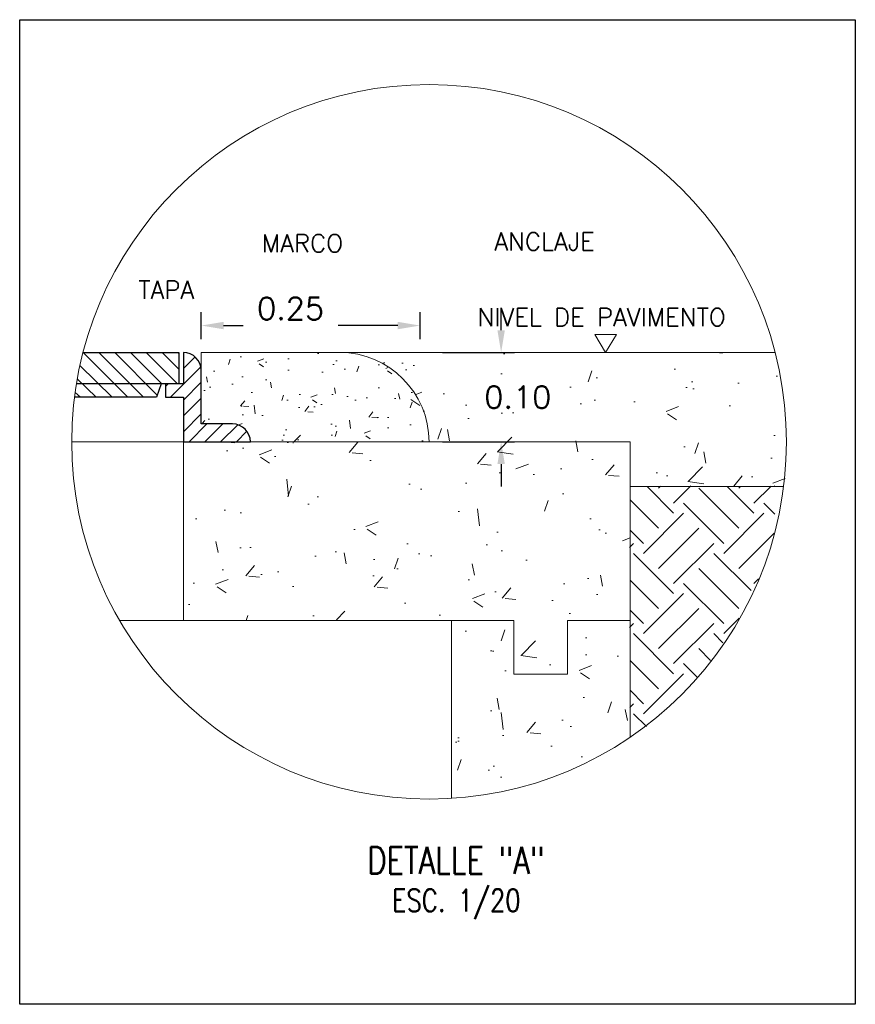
# Model space of a CAD drawing. Header units: metres. Extents: x 724738 to 725866, y 9150075 to 9151285.
# Tile 13 of 16: x 725858.054 to 725858.989, y 9150085.508 to 9150086.611. Entities that reach past the tile are written whole.
import ezdxf
from ezdxf.enums import TextEntityAlignment as Align

# ---------------------------------------------------------------- set-up
doc = ezdxf.new("R2010")
doc.units = ezdxf.units.M
for name, color, linetype, lineweight in [('ACHURADO .09 - MVCS', 8, 'Continuous', 9), ('COTAS .13- MVCS', 1, 'Continuous', 13), ('MUROS .20 - MVCS', 2, 'Continuous', 20), ('TEXTO .15 - MVCS', 7, 'Continuous', 15)]:
    doc.layers.add(name, color=color, linetype=linetype, lineweight=lineweight)
for name, color, linetype in [('AIR.A3_NOTAS', 7, 'Continuous'), ('AIR.A3_SUB-TITULOS', 4, 'Continuous'), ('AIR.A3_TITULOS', 6, 'Continuous'), ('Layer1 (.05)', 8, 'Continuous')]:
    doc.layers.add(name, color=color, linetype=linetype)
doc.styles.add('AIR-Simplex.(0.80)', font='simplex.shx', dxfattribs={"width": 0.8})
doc.styles.add('ROMANS', font='ROMANS.shx', dxfattribs={"width": 0.85})
doc.styles.add('SIMPLEX', font='simplex.shx')
doc.dimstyles.new('ATA -10', dxfattribs={"dimscale": 0.01, "dimtxt": 2.5, "dimasz": 2.5, "dimexe": 1.5, "dimexo": 1.5, "dimgap": 1.5, "dimtad": 0, "dimtih": 1, "dimtoh": 1, "dimzin": 1, "dimdsep": 46, "dimtxsty": 'SIMPLEX', "dimcen": 1.5, "dimdle": 1.5, "dimclrd": 1, "dimclre": 1, "dimclrt": 7, "dimadec": 0, "dimazin": 0, "dimtfac": 1, "dimtofl": 0, "dimtmove": 2, "dimatfit": 3, "dimfxl": 1.5, "dimtolj": 1, "dimtzin": 1, "dimarcsym": 0})

# ---------------------------------------------------------------- blocks, each defined once
blk = doc.blocks.new('*D321')
at = {"layer": 'COTAS .13- MVCS', "color": 1, "lineweight": -2, "transparency": 16777216}
for p, q in [((0.2031827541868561, -0.3576023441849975), (0.2031827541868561, -0.3274282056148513)), ((0.4481827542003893, -0.3576023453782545), (0.4481827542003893, -0.3274282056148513)), ((0.228182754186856, -0.3424282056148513), (0.2500875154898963, -0.3424282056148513)), ((0.4231827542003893, -0.3424282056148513), (0.3562779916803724, -0.3424282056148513))]:
    blk.add_line(p, q, dxfattribs=at)
at = {"layer": 'COTAS .13- MVCS', "color": 1, "transparency": 16777216}
for points in [[(0.228182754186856, -0.3382615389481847), (0.228182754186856, -0.346594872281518), (0.2031827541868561, -0.3424282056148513)], [(0.4231827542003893, -0.3382615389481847), (0.4231827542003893, -0.346594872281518), (0.4481827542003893, -0.3424282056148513)]]:
    blk.add_solid(points, dxfattribs=at)
at = {"layer": 'Defpoints', "color": 0, "transparency": 16777216}
for p in [(0.2031827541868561, -0.3424282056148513), (0.2031827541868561, -0.3726023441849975), (0.4481827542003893, -0.3726023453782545)]:
    blk.add_point(p, dxfattribs=at)
at = {"layer": 'COTAS .13- MVCS', "color": 7, "transparency": 16777216, "insert": (0.3031827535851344, -0.3233663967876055), "char_height": 0.025, "attachment_point": 5, "style": 'SIMPLEX'}
blk.add_mtext('\\A1;0.25', dxfattribs=at)
blk = doc.blocks.new('*D322')
at = {"layer": 'COTAS .13- MVCS', "color": 1, "lineweight": -2, "transparency": 16777216}
for p, q in [((0.5388574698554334, -0.3476023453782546), (0.5388574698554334, -0.3226023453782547)), ((0.4731827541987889, -0.3726023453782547), (0.5538574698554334, -0.3726023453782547)), ((0.4731827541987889, -0.4726023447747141), (0.5538574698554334, -0.4726023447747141)), ((0.5388574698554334, -0.4976023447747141), (0.5388574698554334, -0.5226023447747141))]:
    blk.add_line(p, q, dxfattribs=at)
at = {"layer": 'COTAS .13- MVCS', "color": 1, "transparency": 16777216}
for points in [[(0.5346908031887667, -0.3476023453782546), (0.5430241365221, -0.3476023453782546), (0.5388574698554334, -0.3726023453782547)], [(0.5346908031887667, -0.4976023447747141), (0.5430241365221, -0.4976023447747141), (0.5388574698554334, -0.4726023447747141)]]:
    blk.add_solid(points, dxfattribs=at)
at = {"layer": 'Defpoints', "color": 0, "transparency": 16777216}
for p in [(0.4581827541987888, -0.3726023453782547), (0.4581827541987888, -0.4726023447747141), (0.5388574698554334, -0.4726023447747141)]:
    blk.add_point(p, dxfattribs=at)
at = {"layer": 'COTAS .13- MVCS', "color": 7, "transparency": 16777216, "insert": (0.5575000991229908, -0.4226023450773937), "char_height": 0.025, "attachment_point": 5, "style": 'SIMPLEX'}
blk.add_mtext('\\A1;0.10', dxfattribs=at)
blk = doc.blocks.new('A1-T-PLANTA (2)')
at = {"layer": 'AIR.A3_NOTAS', "style": 'AIR-Simplex.(0.80)', "width": 0.8}
blk.add_attdef('NOTAS', text='', height=1.25, dxfattribs=at).set_placement((0.06941403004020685, -2.699689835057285), align=Align.MIDDLE_CENTER)
at = {"layer": 'AIR.A3_SUB-TITULOS', "style": 'AIR-Simplex.(0.80)', "width": 0.8}
blk.add_attdef('SUBTÍTULO', text='', height=1.5, dxfattribs=at).set_placement((0, 0), align=Align.MIDDLE_CENTER)
at = {"layer": 'AIR.A3_TITULOS', "style": 'AIR-Simplex.(0.80)', "width": 0.8}
blk.add_attdef('TÍTULO', text='', height=1.75, dxfattribs=at).set_placement((0, 2.958570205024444), align=Align.MIDDLE_CENTER)
blk = doc.blocks.new('A$Ca1a552cd')
at = {"layer": 'ACHURADO .09 - MVCS', "ltscale": 15}
h = blk.add_hatch(dxfattribs=at)
h.set_pattern_fill('ANSI31', color=256, scale=0.1, angle=90, style=0)
h.set_pattern_definition([(135, (274691.3065195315, 8686758.679487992), (-0.008838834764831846, -0.008838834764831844), [])])
h.paths.add_polyline_path([(0.1781827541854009, -0.3726023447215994), (0.07088441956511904, -0.3726023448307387, 0.02236784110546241), (0.06349933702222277, -0.4076023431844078), (0.1581827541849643, -0.4076023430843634), (0.1781827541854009, -0.4076023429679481)])
h.paths.add_polyline_path([(0.1581827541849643, -0.4076023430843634), (0.06349933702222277, -0.4076023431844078, 0.009474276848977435), (0.06132005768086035, -0.422602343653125), (0.1531827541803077, -0.422602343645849)])
h = blk.add_hatch(dxfattribs=at)
h.set_pattern_fill('ANSI31', color=256, scale=0.1, style=0)
h.set_pattern_definition([(45, (274691.3065195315, 8686758.679487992), (-0.008838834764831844, 0.008838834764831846), [])])
edge = h.paths.add_edge_path()
edge.add_line((0.1831827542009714, -0.4726023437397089), (0.258182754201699, -0.4726023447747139))
edge.add_arc((0.2381827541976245, -0.4726023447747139), 0.01999999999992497, 359.9999999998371, 449.9999990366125)
edge.add_line((0.2381827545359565, -0.4526023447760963), (0.20318275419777, -0.4526023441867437))
edge.add_line((0.20318275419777, -0.4526023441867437), (0.203182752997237, -0.392602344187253))
edge.add_arc((0.1831827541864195, -0.392602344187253), 0.01999999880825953, 0, 90)
edge.add_line((0.1831827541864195, -0.3726023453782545), (0.1831827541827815, -0.4076023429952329))
edge.add_line((0.1831827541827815, -0.4076023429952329), (0.1631827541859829, -0.4076023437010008))
edge.add_line((0.1631827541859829, -0.4076023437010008), (0.163182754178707, -0.4226023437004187))
edge.add_line((0.163182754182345, -0.4226023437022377), (0.1831827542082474, -0.4226023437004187))
edge.add_line((0.1831827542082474, -0.4226023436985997), (0.1831827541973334, -0.4726023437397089))
h = blk.add_hatch(dxfattribs=at)
h.set_pattern_fill('AR-CONC', color=256, scale=0.02, style=0)
h.set_pattern_definition([(49.99999999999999, (0.4816231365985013, -0.5659272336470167), (0.1434520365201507, -0.01255042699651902), [0.015, -0.165]), (355, (0.4816231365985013, -0.5659272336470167), (-0.0277502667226, 0.1504384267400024), [0.012, -0.132]), (100.4513999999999, (0.493577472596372, -0.5669731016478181), (0.1157018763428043, 0.1378879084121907), [0.012748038, -0.1402284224]), (46.18420000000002, (0.4816231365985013, -0.5259272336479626), (0.2134482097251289, -0.03310380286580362), [0.0225, -0.2475]), (96.63559999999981, (0.4994104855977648, -0.5286858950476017), (0.1869325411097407, 0.1948235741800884), [0.01912205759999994, -0.2103425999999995]), (351.1842, (0.4816231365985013, -0.5259272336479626), (0.1869323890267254, 0.1948237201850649), [0.01800000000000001, -0.198]), (21, (0.5016231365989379, -0.5359272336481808), (0.1193814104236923, -0.08052377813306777), [0.015, -0.165]), (326.0000000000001, (0.5016231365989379, -0.5359272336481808), (0.04866306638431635, 0.1450300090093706), [0.012, -0.132]), (71.4514, (0.5115715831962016, -0.5426375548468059), (0.168044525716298, 0.06450609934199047), [0.012748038, -0.1402284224]), (37.50000000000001, (0.4816231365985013, -0.5659272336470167), (0.002431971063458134, 0.0665787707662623), [0, -0.1304, 0, -0.134, 0, -0.1325]), (7.499999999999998, (0.4816231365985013, -0.5659272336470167), (0.05261390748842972, 0.07888234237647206), [0, -0.0764, 0, -0.1274, 0, -0.0505]), (327.5, (0.4370231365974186, -0.5659272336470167), (0.1067644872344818, -0.00451097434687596), [0, -0.05000000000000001, 0, -0.156, 0, -0.207]), (317.5, (0.4170231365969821, -0.5659272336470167), (0.1166372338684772, 0.02002099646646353), [0, -0.065, 0, -0.1036, 0, -0.147])])
h.paths.add_polyline_path([(0.6831827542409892, -0.6726023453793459), (0.4831827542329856, -0.6726023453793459), (0.4831827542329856, -0.8718203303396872, 0.1345191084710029), (0.6831827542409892, -0.8033212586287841)])
h.paths.add_polyline_path([(0.6831827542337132, -0.4726023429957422), (0.1831827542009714, -0.4726023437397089), (0.1831827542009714, -0.6726023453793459), (0.6831827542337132, -0.6726023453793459)])
h.paths.add_polyline_path([(0.8454810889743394, -0.3726023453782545), (0.3581827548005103, -0.3726023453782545, -0.4142135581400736), (0.4581827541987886, -0.4726023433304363), (0.6831827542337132, -0.4726023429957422), (0.6831827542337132, -0.5226023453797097), (0.8550454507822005, -0.5226023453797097, 0.03134221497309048), (0.8581827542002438, -0.4726023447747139, 0.06325422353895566)])
h.paths.add_polyline_path([(0.574571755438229, -0.4076023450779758), (0.6331431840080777, -0.4076023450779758), (0.6331431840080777, -0.4376023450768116), (0.574571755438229, -0.4376023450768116)], flags=24)
h = blk.add_hatch(dxfattribs=at)
h.set_pattern_fill('AR-CONC', color=256, scale=0.01, style=0)
h.set_pattern_definition([(49.99999999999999, (0.3462078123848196, -0.4383160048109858), (0.07172601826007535, -0.006275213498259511), [0.0075, -0.0825]), (355, (0.3462078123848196, -0.4383160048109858), (-0.0138751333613, 0.07521921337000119), [0.006000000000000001, -0.06600000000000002]), (100.4513999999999, (0.3521849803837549, -0.4388389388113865), (0.05785093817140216, 0.06894395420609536), [0.006374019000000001, -0.0701142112]), (46.18420000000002, (0.3462078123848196, -0.4183160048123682), (0.1067241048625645, -0.01655190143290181), [0.01125, -0.12375]), (96.63559999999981, (0.3551014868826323, -0.4196953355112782), (0.09346627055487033, 0.09741178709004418), [0.009561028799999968, -0.1051712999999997]), (351.1842, (0.3462078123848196, -0.4183160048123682), (0.09346619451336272, 0.09741186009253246), [0.009000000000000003, -0.09900000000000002]), (21, (0.3562078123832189, -0.4233160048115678), (0.05969070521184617, -0.04026188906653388), [0.0075, -0.0825]), (326.0000000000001, (0.3562078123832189, -0.4233160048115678), (0.02433153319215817, 0.0725150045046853), [0.006, -0.066]), (71.4514, (0.3611820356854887, -0.4266711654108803), (0.084022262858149, 0.03225304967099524), [0.006374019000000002, -0.07011421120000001]), (37.50000000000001, (0.3462078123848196, -0.4383160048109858), (0.001215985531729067, 0.03328938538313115), [0, -0.0652, 0, -0.067, 0, -0.06625]), (7.499999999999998, (0.3462078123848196, -0.4383160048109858), (0.02630695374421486, 0.03944117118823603), [0, -0.0382, 0, -0.0637, 0, -0.02525]), (327.5, (0.3239078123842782, -0.4383160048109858), (0.05338224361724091, -0.00225548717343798), [0, -0.025, 0, -0.07800000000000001, 0, -0.1035]), (317.5, (0.3139078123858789, -0.4383160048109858), (0.05831861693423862, 0.01001049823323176), [0, -0.0325, 0, -0.0518, 0, -0.0735])])
edge = h.paths.add_edge_path()
edge.add_line((0.20318275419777, -0.4526023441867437), (0.2381827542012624, -0.4526023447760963))
edge.add_arc((0.2381827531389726, -0.4726023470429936), 0.02000000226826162, 6.498142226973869e-06, 89.99999695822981, ccw=False)
edge.add_line((0.25818275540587, -0.4726023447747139), (0.4581827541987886, -0.4726023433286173))
edge.add_arc((0.3581827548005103, -0.4726023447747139), 0.09999999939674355, 8.280963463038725e-07, 90)
edge.add_line((0.3581827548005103, -0.3726023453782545), (0.2031827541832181, -0.3726023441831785))
edge.add_line((0.2031827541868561, -0.3726023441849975), (0.20318275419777, -0.4526023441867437))
at = {"layer": 'Layer1 (.05)', "lineweight": 13}
h = blk.add_hatch(dxfattribs=at)
h.set_pattern_fill('EARTH', color=256, scale=0.01, angle=45, style=0)
h.set_pattern_definition([(45, (-17172.99361302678, -8448.251663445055), (0, 0.08980256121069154), [0.06350000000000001, -0.06350000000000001]), (45, (-17173.01045100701, -8448.234825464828), (0, 0.08980256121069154), [0.06350000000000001, -0.06350000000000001]), (45, (-17173.02728898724, -8448.2179874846), (0, 0.08980256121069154), [0.06350000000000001, -0.06350000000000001]), (135, (-17173.02728898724, -8448.20676216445), (-0.08980256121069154, 0), [0.06349999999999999, -0.06349999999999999]), (135, (-17173.01045100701, -8448.189924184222), (-0.08980256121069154, 0), [0.06349999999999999, -0.06349999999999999]), (135, (-17172.99361302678, -8448.173086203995), (-0.08980256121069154, 0), [0.06349999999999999, -0.06349999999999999])])
h.paths.add_polyline_path([(0.8550454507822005, -0.5226023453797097), (0.6831827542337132, -0.5226023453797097), (0.6831827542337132, -0.6726023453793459), (0.6831827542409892, -0.8033212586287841, 0.2152504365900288)])
at = {"layer": 'COTAS .13- MVCS', "color": 2}
for p, q in [((0.6436488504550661, -0.3524667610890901), (0.6680005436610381, -0.3524667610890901)), ((0.6558246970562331, -0.3726023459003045), (0.6436488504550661, -0.3524667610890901)), ((0.6680005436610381, -0.3524667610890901), (0.6558246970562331, -0.3726023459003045)), ((0.6078910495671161, -0.3726023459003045), (0.7037583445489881, -0.3726023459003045))]:
    blk.add_line(p, q, dxfattribs=at)
at = {"layer": 'COTAS .13- MVCS', "ltscale": 15}
blk.add_circle((0.4581827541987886, -0.4726023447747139), 0.4, dxfattribs=at)
at = {"layer": 'Defpoints', "linetype": 'Continuous'}
blk.add_lwpolyline([(8.881784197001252e-16, 0), (0.9352494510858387, 0), (0.9352494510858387, -1.10232942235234), (8.881784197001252e-16, -1.10232942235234)], close=True, dxfattribs=at)
at = {"layer": 'Layer1 (.05)', "ltscale": 15}
for points in [[(0.07088441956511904, -0.3726023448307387), (0.1781827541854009, -0.3726023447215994), (0.1781827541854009, -0.4076023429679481), (0.1581827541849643, -0.4076023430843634), (0.1531827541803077, -0.422602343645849), (0.06132005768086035, -0.422602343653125)], [(0.1581827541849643, -0.4076023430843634), (0.06349933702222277, -0.4076023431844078)]]:
    blk.add_lwpolyline(points, dxfattribs=at)
blk.add_lwpolyline([(0.1831827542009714, -0.4726023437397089), (0.258182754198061, -0.4726023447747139, 0.4142135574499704), (0.2381827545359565, -0.4526023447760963), (0.20318275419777, -0.4526023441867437), (0.203182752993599, -0.392602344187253, 0.414213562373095), (0.1831827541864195, -0.3726023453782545), (0.1831827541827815, -0.4076023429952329), (0.1631827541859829, -0.4076023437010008), (0.163182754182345, -0.4226023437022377), (0.1831827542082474, -0.4226023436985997)], format="xyb", close=True, dxfattribs=at)
at = {"layer": 'MUROS .20 - MVCS', "ltscale": 15}
blk.add_lwpolyline([(0.20318275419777, -0.4526023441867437), (0.2381827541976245, -0.4526023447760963, -0.414213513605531), (0.25818275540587, -0.4726023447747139), (0.4581827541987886, -0.4726023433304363, 0.4142135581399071), (0.3581827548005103, -0.3726023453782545), (0.2031827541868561, -0.3726023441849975)], format="xyb", close=True, dxfattribs=at)
for points in [[(0.3581827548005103, -0.3726023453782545), (0.8454810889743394, -0.3726023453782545)], [(0.05818275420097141, -0.4726023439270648), (0.6831827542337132, -0.4726023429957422), (0.6831827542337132, -0.6726023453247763), (0.6131827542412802, -0.6726023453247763), (0.6131827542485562, -0.7326023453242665), (0.5531827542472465, -0.7326023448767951), (0.5531827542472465, -0.6726023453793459), (0.1117725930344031, -0.6726023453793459)], [(0.1831827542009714, -0.4726023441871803), (0.1831827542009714, -0.6726023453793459)], [(0.6831827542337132, -0.5226023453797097), (0.8550454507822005, -0.5226023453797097)], [(0.4831827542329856, -0.6726023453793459), (0.5531827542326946, -0.6726023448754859), (0.5531827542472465, -0.7326023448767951), (0.6131827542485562, -0.7326023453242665), (0.6131827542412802, -0.6726023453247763), (0.6831827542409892, -0.6726023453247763)], [(0.4831827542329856, -0.8718203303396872), (0.4831827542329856, -0.6726023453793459)], [(0.6831827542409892, -0.8033212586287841), (0.6831827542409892, -0.6726023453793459)]]:
    blk.add_lwpolyline(points, dxfattribs=at)
at = {"color": 4}
ref = blk.add_blockref('A1-T-PLANTA (2)', (0.4881529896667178, -0.9411499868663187), dxfattribs=dict(at, xscale=0.02, yscale=0.02, zscale=0.02))
ref.add_attrib('PLANTA', 'DETALLE "A"', dxfattribs={"layer": 'AIR.A3_SUB-TITULOS', "height": 0.03000000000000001, "style": 'AIR-Simplex.(0.80)', "width": 0.8}).set_placement((0.4881529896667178, -0.9411499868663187), align=Align.MIDDLE_CENTER)
ref.add_attrib('ESC. 1', 'ESC. 1/20', dxfattribs={"layer": 'AIR.A3_NOTAS', "height": 0.025, "style": 'AIR-Simplex.(0.80)', "width": 0.8000000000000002}).set_placement((0.4886597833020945, -0.9860225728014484), align=Align.MIDDLE_CENTER)
at = {"layer": 'TEXTO .15 - MVCS', "style": 'ROMANS'}
blk.add_text('NIVEL DE PAVIMENTO', height=0.02, dxfattribs=at).set_placement((0.6513224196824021, -0.3430687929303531), align=Align.CENTER)
at = {"layer": 'TEXTO .15 - MVCS', "char_height": 0.02, "width": 0.2067343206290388, "style": 'SIMPLEX'}
for s, insert, attachment_point in [('MARCO', (0.2710962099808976, -0.2503112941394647), 4), ('ANCLAJE', (0.5312196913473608, -0.248358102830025), 4), ('TAPA', (0.195393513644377, -0.302457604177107), 6)]:
    blk.add_mtext(s, dxfattribs=dict(at, insert=insert, attachment_point=attachment_point))
at = {"layer": 'COTAS .13- MVCS'}
dim = blk.add_linear_dim(base=(0.2031827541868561, -0.3424282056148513), p1=(0.4481827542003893, -0.3726023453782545), p2=(0.2031827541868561, -0.3726023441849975), dimstyle='ATA -10', dxfattribs=at)
dim.commit()
dim.dimension.update_dxf_attribs({"geometry": '*D321', "text_midpoint": (0.3031827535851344, -0.3233663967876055), "dimtype": 160})
dim = blk.add_linear_dim(base=(0.5388574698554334, -0.4726023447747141), p1=(0.4581827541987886, -0.3726023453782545), p2=(0.4581827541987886, -0.4726023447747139), angle=90, dimstyle='ATA -10', dxfattribs=at)
dim.commit()
dim.dimension.update_dxf_attribs({"geometry": '*D322', "text_midpoint": (0.5575000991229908, -0.4226023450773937), "dimtype": 160})

msp = doc.modelspace()

# ---------------------------------------------------------------- block references
msp.add_blockref('A$Ca1a552cd', (725858.0541444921, 9150086.610592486))

doc.saveas('drawing.dxf')
